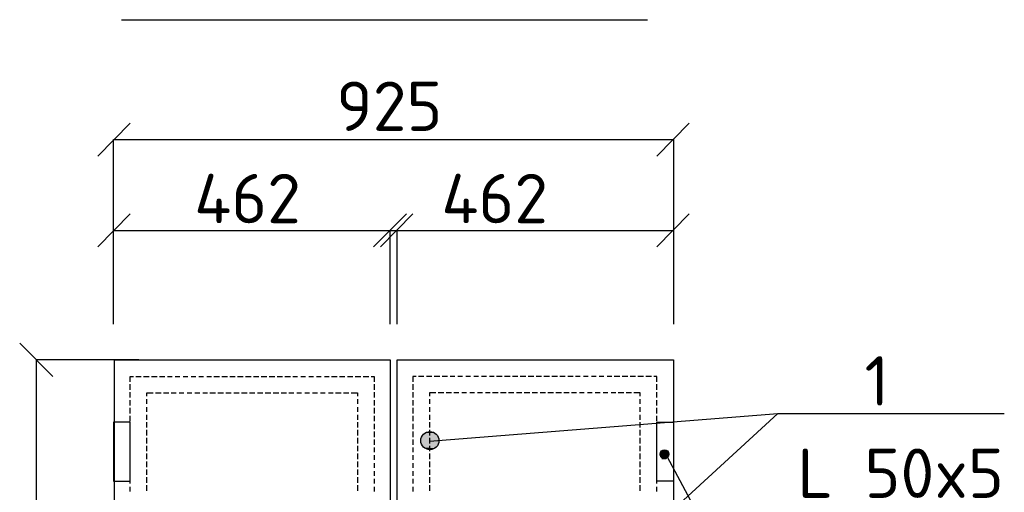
# Model space of a CAD drawing. Header units: millimetres. Extents: x -2765404 to 11272, y -239948 to 1313256.
# Tile 18 of 85: x -112920 to -106943, y -196261 to -193390. Entities that reach past the tile are written whole.
import ezdxf

# ---------------------------------------------------------------- set-up
doc = ezdxf.new("R2010")
doc.units = ezdxf.units.MM
doc.layers.add('PDF _.', color=7, linetype='Continuous', true_color=0x259400)
for name, color, linetype in [('PDF _0', 7, 'Continuous'), ('PDF _SHTAMP', 7, 'Continuous'), ('PDF _Текст', 7, 'Continuous')]:
    doc.layers.add(name, color=color, linetype=linetype)
doc.styles.add('PDF ISOCPEUR', font='isocpeur.ttf')

msp = doc.modelspace()

# ---------------------------------------------------------------- linework, layer by layer
at = {"layer": 'PDF _.', "color": 7, "transparency": 33554559}
for points in [[(-110485, -195935), (-110374.7, -195949.4), (-110489.8, -195949.4)], [(-110480.2, -195915.9), (-110379.5, -195925.5), (-110485, -195925.5)], [(-110379.5, -195925.5), (-110485, -195925.5), (-110374.7, -195935)], [(-110485, -195925.5), (-110374.7, -195935), (-110485, -195935)], [(-110374.7, -195935), (-110485, -195935), (-110374.7, -195949.4)], [(-110470.6, -195911.1), (-110384.3, -195915.9), (-110480.2, -195915.9)], [(-110384.3, -195915.9), (-110480.2, -195915.9), (-110379.5, -195925.5)], [(-110465.8, -195901.5), (-110389.1, -195911.1), (-110470.6, -195911.1)], [(-110389.1, -195911.1), (-110470.6, -195911.1), (-110384.3, -195915.9)], [(-110456.2, -195896.7), (-110398.7, -195901.5), (-110465.8, -195901.5)], [(-110398.7, -195901.5), (-110465.8, -195901.5), (-110389.1, -195911.1)], [(-110446.6, -195891.9), (-110403.5, -195896.7), (-110456.2, -195896.7)], [(-110403.5, -195896.7), (-110456.2, -195896.7), (-110398.7, -195901.5)], [(-110437.1, -195891.9), (-110413.1, -195891.9), (-110446.6, -195891.9)], [(-110413.1, -195891.9), (-110446.6, -195891.9), (-110403.5, -195896.7)], [(-110427.5, -195891.9), (-110437.1, -195891.9), (-110413.1, -195891.9)], [(-110374.7, -195949.4), (-110489.8, -195949.4), (-110374.7, -195959)], [(-110489.8, -195949.4), (-110374.7, -195959), (-110485, -195959)], [(-110374.7, -195959), (-110485, -195959), (-110379.5, -195968.6)], [(-110485, -195959), (-110379.5, -195968.6), (-110485, -195968.6)], [(-110379.5, -195968.6), (-110485, -195968.6), (-110384.3, -195978.2)], [(-110485, -195968.6), (-110384.3, -195978.2), (-110480.2, -195978.2)], [(-110384.3, -195978.2), (-110480.2, -195978.2), (-110389.1, -195987.8)], [(-110480.2, -195978.2), (-110389.1, -195987.8), (-110470.6, -195987.8)], [(-110389.1, -195987.8), (-110470.6, -195987.8), (-110398.7, -195992.6)], [(-110470.6, -195987.8), (-110398.7, -195992.6), (-110465.8, -195992.6)], [(-110398.7, -195992.6), (-110465.8, -195992.6), (-110403.5, -195997.4)], [(-110465.8, -195992.6), (-110403.5, -195997.4), (-110456.2, -195997.4)], [(-110403.5, -195997.4), (-110456.2, -195997.4), (-110413.1, -196002.2)], [(-110456.2, -195997.4), (-110413.1, -196002.2), (-110446.6, -196002.2)], [(-110413.1, -196002.2), (-110446.6, -196002.2), (-110427.5, -196002.2)], [(-110446.6, -196002.2), (-110427.5, -196002.2), (-110437.1, -196002.2)], [(-109032.6, -196021.3), (-108979.9, -196026.1), (-109037.4, -196026.1)], [(-108979.9, -196026.1), (-109037.4, -196026.1), (-108979.9, -196030.9)], [(-109037.4, -196026.1), (-108979.9, -196030.9), (-109037.4, -196030.9)], [(-108979.9, -196030.9), (-109037.4, -196030.9), (-108979.9, -196035.7)], [(-109037.4, -196030.9), (-108979.9, -196035.7), (-109037.4, -196035.7)], [(-108979.9, -196035.7), (-109037.4, -196035.7), (-108979.9, -196040.5)], [(-109037.4, -196035.7), (-108979.9, -196040.5), (-109032.6, -196040.5)], [(-109027.8, -196011.7), (-108984.7, -196016.5), (-109032.6, -196016.5)], [(-108984.7, -196016.5), (-109032.6, -196016.5), (-108979.9, -196021.3)], [(-109032.6, -196016.5), (-108979.9, -196021.3), (-109032.6, -196021.3)], [(-108979.9, -196021.3), (-109032.6, -196021.3), (-108979.9, -196026.1)], [(-108979.9, -196040.5), (-109032.6, -196040.5), (-108984.7, -196045.3)], [(-109032.6, -196040.5), (-108984.7, -196045.3), (-109032.6, -196045.3)], [(-108984.7, -196045.3), (-109032.6, -196045.3), (-108989.4, -196050.1)], [(-109032.6, -196045.3), (-108989.4, -196050.1), (-109027.8, -196050.1)], [(-108989.4, -196011.7), (-109023, -196011.7), (-109027.8, -196011.7)], [(-108989.4, -196011.7), (-109027.8, -196011.7), (-108984.7, -196016.5)], [(-108989.4, -196050.1), (-109027.8, -196050.1), (-108989.4, -196054.9)], [(-109027.8, -196050.1), (-108989.4, -196054.9), (-109023, -196054.9)], [(-109018.2, -196007), (-108994.2, -196007), (-109023, -196007)], [(-108994.2, -196007), (-109023, -196007), (-108989.4, -196011.7)], [(-109023, -196007), (-108989.4, -196011.7), (-109023, -196011.7)], [(-109023, -196011.7), (-108989.4, -196011.7), (-108989.4, -196011.7)], [(-108989.4, -196054.9), (-109023, -196054.9), (-108994.2, -196059.7)], [(-109023, -196054.9), (-108994.2, -196059.7), (-109023, -196059.7)], [(-109008.6, -196002.2), (-108999, -196007), (-109018.2, -196007)], [(-108999, -196007), (-109018.2, -196007), (-108994.2, -196007)], [(-109003.8, -196002.2), (-109008.6, -196002.2), (-108999, -196007)], [(-108994.2, -196059.7), (-109023, -196059.7), (-108999, -196059.7)], [(-109023, -196059.7), (-108999, -196059.7), (-109018.2, -196059.7)], [(-108999, -196059.7), (-109018.2, -196059.7), (-109003.8, -196059.7)], [(-109018.2, -196059.7), (-109003.8, -196059.7), (-109008.6, -196059.7)]]:
    msp.add_solid(points, dxfattribs=at)
at = {"layer": 'PDF _0', "lineweight": 25}
for points in [[(-112301.7, -193389.7), (-111251.9, -193389.7), (-111045.8, -193389.7), (-110834.9, -193389.7)], [(-112249, -195589.9), (-112249, -195556.4), (-112229.8, -195556.4)], [(-112215.4, -195556.4), (-112181.9, -195556.4)], [(-112167.5, -195556.4), (-112133.9, -195556.4)], [(-112119.6, -195556.4), (-112086, -195556.4)], [(-112071.6, -195556.4), (-112038.1, -195556.4)], [(-112023.7, -195556.4), (-111994.9, -195556.4)], [(-111975.8, -195556.4), (-111947, -195556.4)], [(-111927.8, -195556.4), (-111899.1, -195556.4)], [(-111879.9, -195556.4), (-111851.1, -195556.4)], [(-111831.9, -195556.4), (-111803.2, -195556.4)], [(-111784, -195556.4), (-111755.3, -195556.4)], [(-111740.9, -195556.4), (-111707.3, -195556.4)], [(-111692.9, -195556.4), (-111659.4, -195556.4)], [(-111645, -195556.4), (-111611.5, -195556.4)], [(-111597.1, -195556.4), (-111563.5, -195556.4)], [(-111549.1, -195556.4), (-111515.6, -195556.4)], [(-111501.2, -195556.4), (-111467.6, -195556.4)], [(-111453.3, -195556.4), (-111419.7, -195556.4)], [(-111405.3, -195556.4), (-111371.8, -195556.4)], [(-111357.4, -195556.4), (-111323.8, -195556.4)], [(-111309.5, -195556.4), (-111275.9, -195556.4)], [(-111261.5, -195556.4), (-111232.8, -195556.4)], [(-111213.6, -195556.4), (-111184.8, -195556.4)], [(-111165.7, -195556.4), (-111136.9, -195556.4)], [(-111117.7, -195556.4), (-111089, -195556.4)], [(-111069.8, -195556.4), (-111041, -195556.4)], [(-111026.7, -195556.4), (-110993.1, -195556.4)], [(-110978.7, -195556.4), (-110945.2, -195556.4)], [(-110930.8, -195556.4), (-110897.2, -195556.4)], [(-110882.8, -195556.4), (-110849.3, -195556.4)], [(-110834.9, -195556.4), (-110801.4, -195556.4)], [(-110787, -195556.4), (-110767.8, -195556.4), (-110767.8, -195589.9)], [(-110513.8, -195556.4), (-110532.9, -195556.4), (-110532.9, -195589.9)], [(-110465.8, -195556.4), (-110499.4, -195556.4)], [(-110417.9, -195556.4), (-110451.4, -195556.4)], [(-110370, -195556.4), (-110403.5, -195556.4)], [(-110322, -195556.4), (-110355.6, -195556.4)], [(-110278.9, -195556.4), (-110307.6, -195556.4)], [(-110230.9, -195556.4), (-110259.7, -195556.4)], [(-110183, -195556.4), (-110211.8, -195556.4)], [(-110135.1, -195556.4), (-110163.8, -195556.4)], [(-110087.1, -195556.4), (-110115.9, -195556.4)], [(-110039.2, -195556.4), (-110068, -195556.4)], [(-109991.3, -195556.4), (-110024.8, -195556.4)], [(-109943.3, -195556.4), (-109976.9, -195556.4)], [(-109895.4, -195556.4), (-109929, -195556.4)], [(-109847.5, -195556.4), (-109881, -195556.4)], [(-109799.5, -195556.4), (-109833.1, -195556.4)], [(-109751.6, -195556.4), (-109785.2, -195556.4)], [(-109703.7, -195556.4), (-109737.2, -195556.4)], [(-109655.7, -195556.4), (-109689.3, -195556.4)], [(-109607.8, -195556.4), (-109641.4, -195556.4)], [(-109559.9, -195556.4), (-109593.4, -195556.4)], [(-109516.7, -195556.4), (-109545.5, -195556.4)], [(-109468.8, -195556.4), (-109497.5, -195556.4)], [(-109420.9, -195556.4), (-109449.6, -195556.4)], [(-109372.9, -195556.4), (-109401.7, -195556.4)], [(-109325, -195556.4), (-109353.7, -195556.4)], [(-109277.1, -195556.4), (-109310.6, -195556.4)], [(-109229.1, -195556.4), (-109262.7, -195556.4)], [(-109181.2, -195556.4), (-109214.7, -195556.4)], [(-109133.2, -195556.4), (-109166.8, -195556.4)], [(-109085.3, -195556.4), (-109118.9, -195556.4)], [(-109051.8, -195589.9), (-109051.8, -195556.4), (-109070.9, -195556.4)], [(-112249, -195637.9), (-112249, -195604.3)], [(-110767.8, -195604.3), (-110767.8, -195637.9)], [(-110532.9, -195604.3), (-110532.9, -195637.9)], [(-109051.8, -195637.9), (-109051.8, -195604.3)], [(-112249, -195685.8), (-112249, -195652.2)], [(-112148.3, -195676.2), (-112148.3, -195657), (-112110, -195657)], [(-112148.3, -195724.1), (-112148.3, -195695.4)], [(-112095.6, -195657), (-112062, -195657)], [(-112047.7, -195657), (-112014.1, -195657)], [(-111999.7, -195657), (-111971, -195657)], [(-111951.8, -195657), (-111923, -195657)], [(-111903.8, -195657), (-111875.1, -195657)], [(-111855.9, -195657), (-111827.2, -195657)], [(-111808, -195657), (-111779.2, -195657)], [(-111764.8, -195657), (-111731.3, -195657)], [(-111716.9, -195657), (-111683.4, -195657)], [(-111669, -195657), (-111635.4, -195657)], [(-111621, -195657), (-111587.5, -195657)], [(-111573.1, -195657), (-111539.5, -195657)], [(-111525.2, -195657), (-111491.6, -195657)], [(-111477.2, -195657), (-111443.7, -195657)], [(-111429.3, -195657), (-111395.7, -195657)], [(-111381.4, -195657), (-111347.8, -195657)], [(-111333.4, -195657), (-111299.9, -195657)], [(-111285.5, -195657), (-111256.7, -195657)], [(-111237.6, -195657), (-111208.8, -195657)], [(-111189.6, -195657), (-111160.9, -195657)], [(-111141.7, -195657), (-111112.9, -195657)], [(-111093.8, -195657), (-111065, -195657)], [(-111045.8, -195657), (-111017.1, -195657)], [(-111002.7, -195657), (-110969.1, -195657)], [(-110954.8, -195657), (-110921.2, -195657)], [(-110906.8, -195657), (-110868.5, -195657), (-110868.5, -195676.2)], [(-110868.5, -195695.4), (-110868.5, -195724.1)], [(-110767.8, -195652.2), (-110767.8, -195685.8)], [(-110532.9, -195652.2), (-110532.9, -195685.8)], [(-110393.9, -195657), (-110432.3, -195657), (-110432.3, -195676.2)], [(-110432.3, -195695.4), (-110432.3, -195724.1)], [(-110346, -195657), (-110379.5, -195657)], [(-110298.1, -195657), (-110331.6, -195657)], [(-110254.9, -195657), (-110283.7, -195657)], [(-110207, -195657), (-110235.7, -195657)], [(-110159, -195657), (-110187.8, -195657)], [(-110111.1, -195657), (-110139.9, -195657)], [(-110063.2, -195657), (-110091.9, -195657)], [(-110015.2, -195657), (-110048.8, -195657)], [(-109967.3, -195657), (-110000.9, -195657)], [(-109919.4, -195657), (-109952.9, -195657)], [(-109871.4, -195657), (-109905, -195657)], [(-109823.5, -195657), (-109857.1, -195657)], [(-109775.6, -195657), (-109809.1, -195657)], [(-109727.6, -195657), (-109761.2, -195657)], [(-109679.7, -195657), (-109713.3, -195657)], [(-109631.8, -195657), (-109665.3, -195657)], [(-109583.8, -195657), (-109617.4, -195657)], [(-109540.7, -195657), (-109569.5, -195657)], [(-109492.8, -195657), (-109521.5, -195657)], [(-109444.8, -195657), (-109473.6, -195657)], [(-109396.9, -195657), (-109425.6, -195657)], [(-109349, -195657), (-109377.7, -195657)], [(-109301, -195657), (-109329.8, -195657)], [(-109253.1, -195657), (-109286.6, -195657)], [(-109205.2, -195657), (-109238.7, -195657)], [(-109152.4, -195676.2), (-109152.4, -195657), (-109190.8, -195657)], [(-109152.4, -195724.1), (-109152.4, -195695.4)], [(-109051.8, -195685.8), (-109051.8, -195652.2)], [(-112249, -195733.7), (-112249, -195700.2)], [(-112249, -195781.7), (-112249, -195748.1)], [(-112148.3, -195772.1), (-112148.3, -195743.3)], [(-110868.5, -195743.3), (-110868.5, -195772.1)], [(-110767.8, -195700.2), (-110767.8, -195733.7)], [(-110767.8, -195748.1), (-110767.8, -195781.7)], [(-110532.9, -195700.2), (-110532.9, -195733.7)], [(-110532.9, -195748.1), (-110532.9, -195781.7)], [(-110432.3, -195743.3), (-110432.3, -195772.1)], [(-109152.4, -195772.1), (-109152.4, -195743.3)], [(-109051.8, -195733.7), (-109051.8, -195700.2)], [(-109051.8, -195781.7), (-109051.8, -195748.1)], [(-112249, -195829.6), (-112249, -195796)], [(-112148.3, -195820), (-112148.3, -195791.2)], [(-110868.5, -195791.2), (-110868.5, -195820)], [(-110767.8, -195796), (-110767.8, -195829.6)], [(-110532.9, -195796), (-110532.9, -195829.6)], [(-110432.3, -195791.2), (-110432.3, -195820)], [(-109152.4, -195820), (-109152.4, -195791.2)], [(-109051.8, -195829.6), (-109051.8, -195796)], [(-112249, -195877.5), (-112249, -195844)], [(-112148.3, -195867.9), (-112148.3, -195834.4)], [(-110868.5, -195834.4), (-110868.5, -195867.9)], [(-110767.8, -195844), (-110767.8, -195877.5)], [(-110532.9, -195844), (-110532.9, -195877.5)], [(-110432.3, -195834.4), (-110432.3, -195867.9)], [(-109152.4, -195867.9), (-109152.4, -195834.4)], [(-109051.8, -195877.5), (-109051.8, -195844)], [(-112249, -195925.5), (-112249, -195891.9)], [(-112148.3, -195915.9), (-112148.3, -195882.3)], [(-112148.3, -195963.8), (-112148.3, -195930.3)], [(-110868.5, -195882.3), (-110868.5, -195915.9)], [(-110868.5, -195930.3), (-110868.5, -195963.8)], [(-110767.8, -195891.9), (-110767.8, -195925.5)], [(-110532.9, -195891.9), (-110532.9, -195925.5)], [(-110432.3, -195882.3), (-110432.3, -195915.9)], [(-110432.3, -195930.3), (-110432.3, -195963.8)], [(-109152.4, -195915.9), (-109152.4, -195882.3)], [(-109152.4, -195963.8), (-109152.4, -195930.3)], [(-109051.8, -195925.5), (-109051.8, -195891.9)], [(-112249, -195973.4), (-112249, -195939.8)], [(-112249, -196016.5), (-112249, -195987.8)], [(-112148.3, -196011.7), (-112148.3, -195978.2)], [(-110868.5, -195978.2), (-110868.5, -196011.7)], [(-110767.8, -195939.8), (-110767.8, -195973.4)], [(-110767.8, -195987.8), (-110767.8, -196016.5)], [(-110532.9, -195939.8), (-110532.9, -195973.4)], [(-110532.9, -195987.8), (-110532.9, -196016.5)], [(-110432.3, -195978.2), (-110432.3, -196011.7)], [(-109152.4, -196011.7), (-109152.4, -195978.2)], [(-109051.8, -195973.4), (-109051.8, -195939.8)], [(-109051.8, -196016.5), (-109051.8, -195987.8)], [(-112249, -196064.5), (-112249, -196035.7)], [(-112148.3, -196059.7), (-112148.3, -196026.1)], [(-110868.5, -196026.1), (-110868.5, -196059.7)], [(-110767.8, -196035.7), (-110767.8, -196064.5)], [(-110532.9, -196035.7), (-110532.9, -196064.5)], [(-110432.3, -196026.1), (-110432.3, -196059.7)], [(-109152.4, -196059.7), (-109152.4, -196026.1)], [(-109051.8, -196064.5), (-109051.8, -196035.7)], [(-112249, -196112.4), (-112249, -196083.6)], [(-112148.3, -196107.6), (-112148.3, -196074.1)], [(-110868.5, -196074.1), (-110868.5, -196107.6)], [(-110767.8, -196083.6), (-110767.8, -196112.4)], [(-110532.9, -196083.6), (-110532.9, -196112.4)], [(-110432.3, -196074.1), (-110432.3, -196107.6)], [(-109152.4, -196107.6), (-109152.4, -196074.1)], [(-109051.8, -196112.4), (-109051.8, -196083.6)], [(-112249, -196160.3), (-112249, -196131.6)], [(-112148.3, -196155.5), (-112148.3, -196122)], [(-112148.3, -196203.5), (-112148.3, -196169.9)], [(-110868.5, -196122), (-110868.5, -196155.5)], [(-110868.5, -196169.9), (-110868.5, -196203.5)], [(-110767.8, -196131.6), (-110767.8, -196160.3)], [(-110532.9, -196131.6), (-110532.9, -196160.3)], [(-110432.3, -196122), (-110432.3, -196155.5)], [(-110432.3, -196169.9), (-110432.3, -196203.5)], [(-109152.4, -196155.5), (-109152.4, -196122)], [(-109152.4, -196203.5), (-109152.4, -196169.9)], [(-109051.8, -196160.3), (-109051.8, -196131.6)], [(-112249, -196208.3), (-112249, -196179.5)], [(-112249, -196256.2), (-112249, -196227.4)], [(-112148.3, -196251.4), (-112148.3, -196217.9)], [(-110868.5, -196217.9), (-110868.5, -196251.4)], [(-110767.8, -196179.5), (-110767.8, -196208.3)], [(-110767.8, -196227.4), (-110767.8, -196256.2)], [(-110532.9, -196179.5), (-110532.9, -196208.3)], [(-110532.9, -196227.4), (-110532.9, -196256.2)], [(-110432.3, -196217.9), (-110432.3, -196251.4)], [(-109152.4, -196251.4), (-109152.4, -196217.9)], [(-109051.8, -196208.3), (-109051.8, -196179.5)], [(-109051.8, -196256.2), (-109051.8, -196227.4)]]:
    msp.add_lwpolyline(points, dxfattribs=at)
at = {"layer": 'PDF _0', "color": 1, "lineweight": 25}
msp.add_lwpolyline([(-110834.9, -193389.7), (-109531.1, -193389.7), (-109109.3, -193389.7)], dxfattribs=at)
at = {"layer": 'PDF _0', "lineweight": 25}
for centre, radius in [((-110429.9, -195947), 55.1), ((-109006.2, -196028.5), 26.4)]:
    msp.add_circle(centre, radius, dxfattribs=at)
at = {"layer": 'PDF _SHTAMP', "lineweight": 25}
for points in [[(-112249, -194017.7), (-112445.5, -194219)], [(-109051.8, -194219), (-108855.2, -194017.7)], [(-112349.6, -194688.8), (-112349.6, -194118.3), (-108951.1, -194118.3), (-108951.1, -194688.8)], [(-112249, -194568.9), (-112445.5, -194770.2)], [(-110571.3, -194568.9), (-110772.6, -194770.2)], [(-110532.9, -194568.9), (-110729.5, -194770.2)], [(-108855.2, -194568.9), (-109051.8, -194770.2)], [(-112349.6, -195240), (-112349.6, -194669.6), (-108951.1, -194669.6), (-108951.1, -195240)], [(-110671.9, -195240), (-110671.9, -194669.6)], [(-110628.8, -195240), (-110628.8, -194669.6)], [(-112718.7, -195556.4), (-112920.1, -195355)], [(-112196.2, -195455.7), (-112819.4, -195455.7), (-112819.4, -198547.5), (-112196.2, -198547.5)], [(-110432.3, -195949.4), (-108318.4, -195781.7), (-106942.7, -195781.7)], [(-109660.5, -197018.4), (-108318.4, -195781.7)], [(-109008.6, -198010.6), (-108318.4, -197301.2), (-109003.8, -196016.5)]]:
    msp.add_lwpolyline(points, dxfattribs=at)
at = {"layer": 'PDF _SHTAMP', "lineweight": 30}
for points in [[(-110671.9, -198547.5), (-112344.8, -198547.5), (-112344.8, -195455.7), (-110671.9, -195455.7)], [(-110628.8, -198547.5), (-110628.8, -195455.7), (-108951.1, -195455.7), (-108951.1, -198547.5)], [(-112249, -195834.4), (-112349.6, -195834.4), (-112349.6, -196193.9), (-112249, -196193.9)], [(-109051.8, -195834.4), (-108951.1, -195834.4), (-108951.1, -196193.9), (-109051.8, -196193.9)]]:
    msp.add_lwpolyline(points, close=True, dxfattribs=at)

# ---------------------------------------------------------------- texts
at = {"layer": 'PDF _Текст', "attachment_point": 7, "style": 'PDF ISOCPEUR'}
for s, insert, char_height in [('925', (-110997.9, -194065.5), 299.99), ('462', (-111860.7, -194626.3), 299.99), ('462', (-110360.4, -194626.3), 299.99), ('1', (-107791.1, -195734), 300), ('L 50x5', (-108198.5, -196294.8), 299.99)]:
    msp.add_mtext(s, dxfattribs=dict(at, insert=insert, char_height=char_height))

doc.saveas('drawing.dxf')
